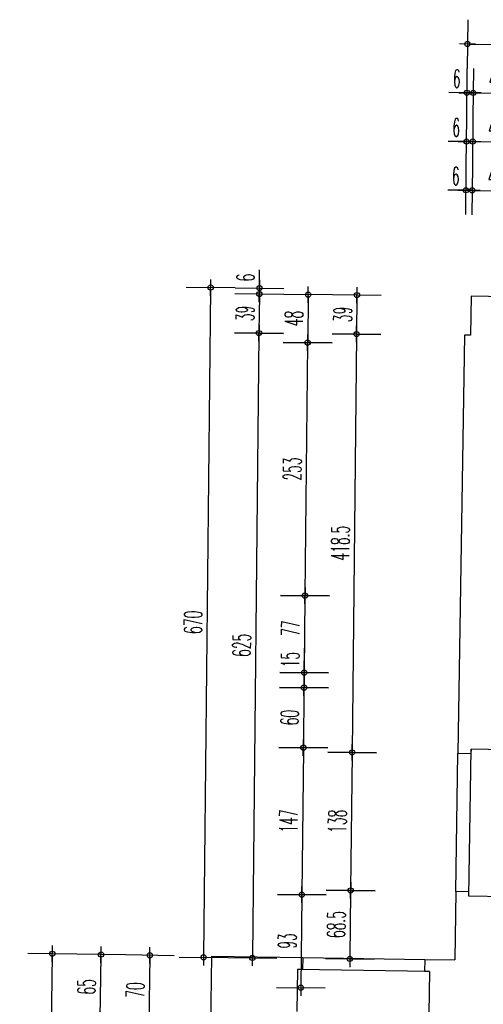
# Model space of a CAD drawing. Extents: x -14.3 to 68.8, y -3.9 to 57.4.
# Tile 43 of 46: x 32.2 to 36.9, y 47.5 to 57.4. Entities that reach past the tile are written whole.
import ezdxf

# ---------------------------------------------------------------- set-up
doc = ezdxf.new("R2010")
doc.units = 0
doc.header["$LTSCALE"] = 0.25
doc.header["$MEASUREMENT"] = 0
doc.header["$PDMODE"] = 34
doc.header["$PDSIZE"] = 0.06
doc.layers.get('0').update_dxf_attribs({"color": 30, "linetype": 'CONTINUOUS'})
doc.layers.get('DEFPOINTS').update_dxf_attribs({"linetype": 'CONTINUOUS'})
for name, color, linetype in [('01BEM-A', 7, 'CONTINUOUS'), ('01FEN', 4, 'CONTINUOUS'), ('01WAN', 3, 'CONTINUOUS'), ('01WAN-S', 7, 'CONTINUOUS')]:
    doc.layers.add(name, color=color, linetype=linetype)
doc.styles.add('BOS-BEM', font='romans.shx', dxfattribs={"width": 0.5})
doc.dimstyles.new('BOS-180', dxfattribs={"dimscale": 0.001, "dimtxt": 180, "dimasz": 13, "dimexe": 1.8, "dimexo": 0.1, "dimgap": 50, "dimtad": 1, "dimdec": 4, "dimlfac": 100, "dimrnd": 0.5, "dimzin": 12, "dimtxsty": 'BOS-BEM', "dimblk1": 'BOS-BEM', "dimblk2": 'BOS-BEM', "dimsah": 1, "dimcen": 1.5, "dimse1": 1, "dimse2": 1, "dimclrd": 256, "dimclre": 256, "dimclrt": 256, "dimazin": 3, "dimtfac": 1, "dimtdec": 4, "dimtmove": 0, "dimatfit": 3, "dimtvp": 1.2, "dimtolj": 1, "dimtzin": 0})

# ---------------------------------------------------------------- blocks, each defined once
blk = doc.blocks.new('BOS-BEM')
for p, q in [((0, -18.75), (0, 18.75)), ((-6.25, 0), (6.25, 0))]:
    blk.add_line(p, q)
blk.add_circle((0, 0), 2)
blk = doc.blocks.new('*D778')
at = {"layer": '01BEM-A'}
blk.add_line((36.7117, 57.1348), (48.2469, 57.0127), dxfattribs=at)
at = {"layer": 'DEFPOINTS', "color": 0}
for p in [(48.2599, 57.0125), (36.6678, 54.2223), (48.2012, 51.4704)]:
    blk.add_point(p, dxfattribs=at)
at = {"layer": '01BEM-A', "xscale": 0.013, "yscale": 0.013, "zscale": 0.013}
for p, rotation in [((36.6987, 57.135), 179.3933669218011), ((48.2599, 57.0125), 359.3933669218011)]:
    blk.add_blockref('BOS-BEM', p, dxfattribs=dict(at, rotation=rotation))
at = {"layer": '01BEM-A', "insert": (42.4808, 57.2137), "char_height": 0.18, "attachment_point": 5, "rotation": 359.39337, "style": 'BOS-BEM'}
blk.add_mtext('\\A1;1156', dxfattribs=at)
blk = doc.blocks.new('*D1485')
at = {"layer": '01BEM-A'}
for p, q in [((36.6805, 56.6476), (36.5118, 56.6494)), ((36.7557, 56.6468), (36.6935, 56.6475)), ((36.7687, 56.6467), (36.7817, 56.6465))]:
    blk.add_line(p, q, dxfattribs=at)
at = {"layer": 'DEFPOINTS', "color": 0}
for p in [(36.7557, 56.6468), (36.6678, 54.2223), (36.73, 54.2217)]:
    blk.add_point(p, dxfattribs=at)
at = {"layer": '01BEM-A', "xscale": 0.013, "yscale": 0.013, "zscale": 0.013}
for p, rotation in [((36.6935, 56.6475), 359.3933669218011), ((36.7557, 56.6468), 179.3933669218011)]:
    blk.add_blockref('BOS-BEM', p, dxfattribs=dict(at, rotation=rotation))
at = {"layer": '01BEM-A', "insert": (36.5911, 56.7886), "char_height": 0.18, "attachment_point": 5, "rotation": 359.39337, "style": 'BOS-BEM'}
blk.add_mtext('\\A1;6', dxfattribs=at)
blk = doc.blocks.new('*D1484')
at = {"layer": '01BEM-A'}
blk.add_line((36.7687, 56.6467), (37.2023, 56.6421), dxfattribs=at)
at = {"layer": 'DEFPOINTS', "color": 0}
for p in [(37.2153, 56.642), (37.1938, 54.6063), (36.73, 54.2217)]:
    blk.add_point(p, dxfattribs=at)
at = {"layer": '01BEM-A', "xscale": 0.013, "yscale": 0.013, "zscale": 0.013}
for p, rotation in [((36.7557, 56.6468), 179.3933669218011), ((37.2153, 56.642), 359.3933669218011)]:
    blk.add_blockref('BOS-BEM', p, dxfattribs=dict(at, rotation=rotation))
at = {"layer": '01BEM-A', "insert": (36.987, 56.7844), "char_height": 0.18, "attachment_point": 5, "rotation": 359.39337, "style": 'BOS-BEM'}
blk.add_mtext('\\A1;46', dxfattribs=at)
blk = doc.blocks.new('*D1483')
at = {"layer": '01BEM-A'}
for p, q in [((36.6754, 56.1601), (36.5066, 56.1619)), ((36.7505, 56.1594), (36.6884, 56.16)), ((36.7635, 56.1592), (36.7765, 56.1591))]:
    blk.add_line(p, q, dxfattribs=at)
at = {"layer": 'DEFPOINTS', "color": 0}
for p in [(36.7505, 56.1594), (36.6678, 54.2223), (36.73, 54.2217)]:
    blk.add_point(p, dxfattribs=at)
at = {"layer": '01BEM-A', "xscale": 0.013, "yscale": 0.013, "zscale": 0.013}
for p, rotation in [((36.6884, 56.16), 359.3933669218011), ((36.7505, 56.1594), 179.3933669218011)]:
    blk.add_blockref('BOS-BEM', p, dxfattribs=dict(at, rotation=rotation))
at = {"layer": '01BEM-A', "insert": (36.586, 56.3011), "char_height": 0.18, "attachment_point": 5, "rotation": 359.39337, "style": 'BOS-BEM'}
blk.add_mtext('\\A1;6', dxfattribs=at)
blk = doc.blocks.new('*D1482')
at = {"layer": '01BEM-A'}
blk.add_line((36.7635, 56.1592), (37.1972, 56.1546), dxfattribs=at)
at = {"layer": 'DEFPOINTS', "color": 0}
for p in [(37.2102, 56.1545), (37.1916, 54.3966), (36.73, 54.2217)]:
    blk.add_point(p, dxfattribs=at)
at = {"layer": '01BEM-A', "xscale": 0.013, "yscale": 0.013, "zscale": 0.013}
for p, rotation in [((36.7505, 56.1594), 179.3933669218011), ((37.2102, 56.1545), 359.3933669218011)]:
    blk.add_blockref('BOS-BEM', p, dxfattribs=dict(at, rotation=rotation))
at = {"layer": '01BEM-A', "insert": (36.9818, 56.2969), "char_height": 0.18, "attachment_point": 5, "rotation": 359.39337, "style": 'BOS-BEM'}
blk.add_mtext('\\A1;46', dxfattribs=at)
blk = doc.blocks.new('*D1481')
at = {"layer": '01BEM-A'}
for p, q in [((36.6702, 55.6727), (36.5015, 55.6745)), ((36.7454, 55.6719), (36.6832, 55.6725)), ((36.7584, 55.6717), (36.7714, 55.6716))]:
    blk.add_line(p, q, dxfattribs=at)
at = {"layer": 'DEFPOINTS', "color": 0}
for p in [(36.7454, 55.6719), (36.6678, 54.2223), (36.73, 54.2217)]:
    blk.add_point(p, dxfattribs=at)
at = {"layer": '01BEM-A', "xscale": 0.013, "yscale": 0.013, "zscale": 0.013}
for p, rotation in [((36.6832, 55.6725), 359.3933669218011), ((36.7454, 55.6719), 179.3933669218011)]:
    blk.add_blockref('BOS-BEM', p, dxfattribs=dict(at, rotation=rotation))
at = {"layer": '01BEM-A', "insert": (36.5808, 55.8136), "char_height": 0.18, "attachment_point": 5, "rotation": 359.39337, "style": 'BOS-BEM'}
blk.add_mtext('\\A1;6', dxfattribs=at)
blk = doc.blocks.new('*D1480')
at = {"layer": '01BEM-A'}
blk.add_line((36.7584, 55.6717), (37.192, 55.6671), dxfattribs=at)
at = {"layer": 'DEFPOINTS', "color": 0}
for p in [(37.205, 55.667), (37.1938, 54.6063), (36.73, 54.2217)]:
    blk.add_point(p, dxfattribs=at)
at = {"layer": '01BEM-A', "xscale": 0.013, "yscale": 0.013, "zscale": 0.013}
for p, rotation in [((36.7454, 55.6719), 179.3933669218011), ((37.205, 55.667), 359.3933669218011)]:
    blk.add_blockref('BOS-BEM', p, dxfattribs=dict(at, rotation=rotation))
at = {"layer": '01BEM-A', "insert": (36.9767, 55.8094), "char_height": 0.18, "attachment_point": 5, "rotation": 359.39337, "style": 'BOS-BEM'}
blk.add_mtext('\\A1;46', dxfattribs=at)
blk = doc.blocks.new('*D1479')
at = {"layer": '01BEM-A'}
blk.add_line((35.5937, 54.6107), (35.5899, 54.2467), dxfattribs=at)
at = {"layer": 'DEFPOINTS', "color": 0}
for p in [(36.7341, 54.6116), (35.5897, 54.2337), (36.73, 54.2217)]:
    blk.add_point(p, dxfattribs=at)
at = {"layer": '01BEM-A', "xscale": 0.013, "yscale": 0.013, "zscale": 0.013}
for p, rotation in [((35.5939, 54.6237), 89.39336692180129), ((35.5897, 54.2337), 269.3933669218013)]:
    blk.add_blockref('BOS-BEM', p, dxfattribs=dict(at, rotation=rotation))
at = {"layer": '01BEM-A', "insert": (35.4518, 54.4302), "char_height": 0.18, "attachment_point": 5, "rotation": 89.39337, "style": 'BOS-BEM'}
blk.add_mtext('\\A1;39', dxfattribs=at)
blk = doc.blocks.new('*D771')
at = {"layer": '01BEM-A'}
blk.add_line((35.5896, 54.2207), (35.5456, 50.0623), dxfattribs=at)
at = {"layer": 'DEFPOINTS', "color": 0}
for p in [(36.73, 54.2217), (35.5454, 50.0493), (36.6032, 50.0381)]:
    blk.add_point(p, dxfattribs=at)
at = {"layer": '01BEM-A', "xscale": 0.013, "yscale": 0.013, "zscale": 0.013}
for p, rotation in [((35.5897, 54.2337), 89.39336692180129), ((35.5454, 50.0493), 269.3933669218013)]:
    blk.add_blockref('BOS-BEM', p, dxfattribs=dict(at, rotation=rotation))
at = {"layer": '01BEM-A', "insert": (35.4276, 52.143), "char_height": 0.18, "attachment_point": 5, "rotation": 89.39337, "style": 'BOS-BEM'}
blk.add_mtext('\\A1;418.5', dxfattribs=at)
blk = doc.blocks.new('*D1438')
at = {"layer": '01BEM-A'}
blk.add_line((35.5453, 50.0363), (35.531, 48.6824), dxfattribs=at)
at = {"layer": 'DEFPOINTS', "color": 0}
for p in [(36.6032, 50.0381), (35.5308, 48.6694), (36.5819, 48.6583)]:
    blk.add_point(p, dxfattribs=at)
at = {"layer": '01BEM-A', "xscale": 0.013, "yscale": 0.013, "zscale": 0.013}
for p, rotation in [((35.5454, 50.0493), 89.39336692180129), ((35.5308, 48.6694), 269.3933669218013)]:
    blk.add_blockref('BOS-BEM', p, dxfattribs=dict(at, rotation=rotation))
at = {"layer": '01BEM-A', "insert": (35.3981, 49.3609), "char_height": 0.18, "attachment_point": 5, "rotation": 89.39337, "style": 'BOS-BEM'}
blk.add_mtext('\\A1;138', dxfattribs=at)
blk = doc.blocks.new('*D1437')
at = {"layer": '01BEM-A'}
blk.add_line((35.5307, 48.6564), (35.5237, 47.9975), dxfattribs=at)
at = {"layer": 'DEFPOINTS', "color": 0}
for p in [(36.5819, 48.6583), (35.5236, 47.9845), (36.5714, 47.9734)]:
    blk.add_point(p, dxfattribs=at)
at = {"layer": '01BEM-A', "xscale": 0.013, "yscale": 0.013, "zscale": 0.013}
for p, rotation in [((35.5308, 48.6694), 89.39336692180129), ((35.5236, 47.9845), 269.3933669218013)]:
    blk.add_blockref('BOS-BEM', p, dxfattribs=dict(at, rotation=rotation))
at = {"layer": '01BEM-A', "insert": (35.3872, 48.3284), "char_height": 0.18, "attachment_point": 5, "rotation": 89.39337, "style": 'BOS-BEM'}
blk.add_mtext('\\A1;68.5', dxfattribs=at)
blk = doc.blocks.new('*D1478')
at = {"layer": '01BEM-A'}
blk.add_line((35.1063, 54.6154), (35.1015, 54.1617), dxfattribs=at)
at = {"layer": 'DEFPOINTS', "color": 0}
for p in [(37.1938, 54.6063), (35.1013, 54.1487), (37.1887, 54.1266)]:
    blk.add_point(p, dxfattribs=at)
at = {"layer": '01BEM-A', "xscale": 0.013, "yscale": 0.013, "zscale": 0.013}
for p, rotation in [((35.1064, 54.6284), 89.39336692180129), ((35.1013, 54.1487), 269.3933669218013)]:
    blk.add_blockref('BOS-BEM', p, dxfattribs=dict(at, rotation=rotation))
at = {"layer": '01BEM-A', "insert": (34.9639, 54.39), "char_height": 0.18, "attachment_point": 5, "rotation": 89.39337, "style": 'BOS-BEM'}
blk.add_mtext('\\A1;48', dxfattribs=at)
blk = doc.blocks.new('*D770')
at = {"layer": '01BEM-A'}
blk.add_line((35.1012, 54.1357), (35.0747, 51.63), dxfattribs=at)
at = {"layer": 'DEFPOINTS', "color": 0}
for p in [(37.1887, 54.1266), (35.0745, 51.617), (37.1173, 51.5953)]:
    blk.add_point(p, dxfattribs=at)
at = {"layer": '01BEM-A', "xscale": 0.013, "yscale": 0.013, "zscale": 0.013}
for p, rotation in [((35.1013, 54.1487), 89.39336692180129), ((35.0745, 51.617), 269.3933669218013)]:
    blk.add_blockref('BOS-BEM', p, dxfattribs=dict(at, rotation=rotation))
at = {"layer": '01BEM-A', "insert": (34.9479, 52.8843), "char_height": 0.18, "attachment_point": 5, "rotation": 89.39337, "style": 'BOS-BEM'}
blk.add_mtext('\\A1;253', dxfattribs=at)
blk = doc.blocks.new('*D1436')
at = {"layer": '01BEM-A'}
blk.add_line((35.0744, 51.604), (35.0665, 50.8598), dxfattribs=at)
at = {"layer": 'DEFPOINTS', "color": 0}
for p in [(37.1173, 51.5953), (35.0664, 50.8468), (37.1554, 50.8247)]:
    blk.add_point(p, dxfattribs=at)
at = {"layer": '01BEM-A', "xscale": 0.013, "yscale": 0.013, "zscale": 0.013}
for p, rotation in [((35.0745, 51.617), 89.39336692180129), ((35.0664, 50.8468), 269.3933669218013)]:
    blk.add_blockref('BOS-BEM', p, dxfattribs=dict(at, rotation=rotation))
at = {"layer": '01BEM-A', "insert": (34.9311, 51.2915), "char_height": 0.18, "attachment_point": 5, "rotation": 89.39337, "style": 'BOS-BEM'}
blk.add_mtext('\\A1;77', dxfattribs=at)
blk = doc.blocks.new('*D1435')
at = {"layer": '01BEM-A'}
for p, q in [((35.0664, 50.8468), (35.069, 51.0926)), ((35.0649, 50.7098), (35.0662, 50.8338))]:
    blk.add_line(p, q, dxfattribs=at)
at = {"layer": 'DEFPOINTS', "color": 0}
for p in [(37.1554, 50.8247), (35.0648, 50.6968), (37.1531, 50.6747)]:
    blk.add_point(p, dxfattribs=at)
at = {"layer": '01BEM-A', "xscale": 0.013, "yscale": 0.013, "zscale": 0.013}
for p, rotation in [((35.0664, 50.8468), 89.39336692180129), ((35.0648, 50.6968), 269.3933669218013)]:
    blk.add_blockref('BOS-BEM', p, dxfattribs=dict(at, rotation=rotation))
at = {"layer": '01BEM-A', "insert": (34.9277, 50.9777), "char_height": 0.18, "attachment_point": 5, "rotation": 89.39337, "style": 'BOS-BEM'}
blk.add_mtext('\\A1;15', dxfattribs=at)
blk = doc.blocks.new('*D1434')
at = {"layer": '01BEM-A'}
blk.add_line((35.0646, 50.6838), (35.0586, 50.1098), dxfattribs=at)
at = {"layer": 'DEFPOINTS', "color": 0}
for p in [(37.1531, 50.6747), (35.0584, 50.0968), (37.1439, 50.0748)]:
    blk.add_point(p, dxfattribs=at)
at = {"layer": '01BEM-A', "xscale": 0.013, "yscale": 0.013, "zscale": 0.013}
for p, rotation in [((35.0648, 50.6968), 89.39336692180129), ((35.0584, 50.0968), 269.3933669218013)]:
    blk.add_blockref('BOS-BEM', p, dxfattribs=dict(at, rotation=rotation))
at = {"layer": '01BEM-A', "insert": (34.9216, 50.3983), "char_height": 0.18, "attachment_point": 5, "rotation": 89.39337, "style": 'BOS-BEM'}
blk.add_mtext('\\A1;60', dxfattribs=at)
blk = doc.blocks.new('*D1433')
at = {"layer": '01BEM-A'}
blk.add_line((35.0583, 50.0838), (35.043, 48.6399), dxfattribs=at)
at = {"layer": 'DEFPOINTS', "color": 0}
for p in [(37.1439, 50.0748), (35.0429, 48.6269), (37.1212, 48.6049)]:
    blk.add_point(p, dxfattribs=at)
at = {"layer": '01BEM-A', "xscale": 0.013, "yscale": 0.013, "zscale": 0.013}
for p, rotation in [((35.0584, 50.0968), 89.39336692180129), ((35.0429, 48.6269), 269.3933669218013)]:
    blk.add_blockref('BOS-BEM', p, dxfattribs=dict(at, rotation=rotation))
at = {"layer": '01BEM-A', "insert": (34.9106, 49.3634), "char_height": 0.18, "attachment_point": 5, "rotation": 89.39337, "style": 'BOS-BEM'}
blk.add_mtext('\\A1;147', dxfattribs=at)
blk = doc.blocks.new('*D1432')
at = {"layer": '01BEM-A'}
blk.add_line((35.0427, 48.6139), (35.0331, 47.71), dxfattribs=at)
at = {"layer": 'DEFPOINTS', "color": 0}
for p in [(37.1212, 48.6049), (35.033, 47.697), (37.1068, 47.675)]:
    blk.add_point(p, dxfattribs=at)
at = {"layer": '01BEM-A', "xscale": 0.013, "yscale": 0.013, "zscale": 0.013}
for p, rotation in [((35.0429, 48.6269), 89.39336692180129), ((35.033, 47.697), 269.3933669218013)]:
    blk.add_blockref('BOS-BEM', p, dxfattribs=dict(at, rotation=rotation))
at = {"layer": '01BEM-A', "insert": (34.8979, 48.1634), "char_height": 0.18, "attachment_point": 5, "rotation": 89.39337, "style": 'BOS-BEM'}
blk.add_mtext('\\A1;93', dxfattribs=at)
blk = doc.blocks.new('*D1477')
at = {"layer": '01BEM-A'}
blk.add_line((34.6188, 54.621), (34.6149, 54.2571), dxfattribs=at)
at = {"layer": 'DEFPOINTS', "color": 0}
for p in [(36.7341, 54.6116), (34.6148, 54.2441), (36.73, 54.2217)]:
    blk.add_point(p, dxfattribs=at)
at = {"layer": '01BEM-A', "xscale": 0.013, "yscale": 0.013, "zscale": 0.013}
for p, rotation in [((34.6189, 54.634), 89.39336692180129), ((34.6148, 54.2441), 269.3933669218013)]:
    blk.add_blockref('BOS-BEM', p, dxfattribs=dict(at, rotation=rotation))
at = {"layer": '01BEM-A', "insert": (34.4769, 54.4405), "char_height": 0.18, "attachment_point": 5, "rotation": 89.39337, "style": 'BOS-BEM'}
blk.add_mtext('\\A1;39', dxfattribs=at)
blk = doc.blocks.new('*D769')
at = {"layer": '01BEM-A'}
blk.add_line((34.6147, 54.2311), (34.5488, 48.0078), dxfattribs=at)
at = {"layer": 'DEFPOINTS', "color": 0}
for p in [(36.73, 54.2217), (34.5486, 47.9948), (36.5714, 47.9734)]:
    blk.add_point(p, dxfattribs=at)
at = {"layer": '01BEM-A', "xscale": 0.013, "yscale": 0.013, "zscale": 0.013}
for p, rotation in [((34.6148, 54.2441), 89.39336692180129), ((34.5486, 47.9948), 269.3933669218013)]:
    blk.add_blockref('BOS-BEM', p, dxfattribs=dict(at, rotation=rotation))
at = {"layer": '01BEM-A', "insert": (34.4417, 51.1209), "char_height": 0.18, "attachment_point": 5, "rotation": 89.39337, "style": 'BOS-BEM'}
blk.add_mtext('\\A1;625', dxfattribs=at)
blk = doc.blocks.new('*D768')
at = {"layer": '01BEM-A'}
blk.add_line((34.132, 54.686), (34.0613, 48.0129), dxfattribs=at)
at = {"layer": 'DEFPOINTS', "color": 0}
for p in [(37.1344, 54.6672), (34.0612, 47.9999), (36.5714, 47.9734)]:
    blk.add_point(p, dxfattribs=at)
at = {"layer": '01BEM-A', "xscale": 0.013, "yscale": 0.013, "zscale": 0.013}
for p, rotation in [((34.1321, 54.699), 89.39336692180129), ((34.0612, 47.9999), 269.3933669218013)]:
    blk.add_blockref('BOS-BEM', p, dxfattribs=dict(at, rotation=rotation))
at = {"layer": '01BEM-A', "insert": (33.9566, 51.3509), "char_height": 0.18, "attachment_point": 5, "rotation": 89.39337, "style": 'BOS-BEM'}
blk.add_mtext('\\A1;670', dxfattribs=at)
blk = doc.blocks.new('*D987')
at = {"layer": '01BEM-A'}
blk.add_line((32.5491, 48.0225), (32.4677, 42.7491), dxfattribs=at)
at = {"layer": 'DEFPOINTS', "color": 0}
for p in [(34.1417, 48.0109), (32.4675, 42.7361), (34.0598, 42.7115)]:
    blk.add_point(p, dxfattribs=at)
at = {"layer": '01BEM-A', "xscale": 0.013, "yscale": 0.013, "zscale": 0.013}
for p, rotation in [((32.5493, 48.0355), 89.11553498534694), ((32.4675, 42.7361), 269.1155349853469)]:
    blk.add_blockref('BOS-BEM', p, dxfattribs=dict(at, rotation=rotation))
at = {"layer": '01BEM-A', "insert": (32.3685, 45.3879), "char_height": 0.18, "attachment_point": 5, "rotation": 89.11553, "style": 'BOS-BEM'}
blk.add_mtext('\\A1;530', dxfattribs=at)
blk = doc.blocks.new('*D982')
at = {"layer": '01BEM-A'}
blk.add_line((33.0269, 47.391), (33.0366, 48.0149), dxfattribs=at)
at = {"layer": 'DEFPOINTS', "color": 0}
for p in [(33.0368, 48.0279), (34.1417, 48.0109), (34.2516, 47.3591)]:
    blk.add_point(p, dxfattribs=at)
at = {"layer": '01BEM-A', "xscale": 0.013, "yscale": 0.013, "zscale": 0.013}
for p, rotation in [((33.0368, 48.0279), 89.11553498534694), ((33.0267, 47.378), 269.1155349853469)]:
    blk.add_blockref('BOS-BEM', p, dxfattribs=dict(at, rotation=rotation))
at = {"layer": '01BEM-A', "insert": (32.8918, 47.7051), "char_height": 0.18, "attachment_point": 5, "rotation": 89.11553, "style": 'BOS-BEM'}
blk.add_mtext('\\A1;65', dxfattribs=at)
blk = doc.blocks.new('*D1431')
at = {"layer": '01BEM-A'}
blk.add_line((33.524, 48.0074), (33.5136, 47.3335), dxfattribs=at)
at = {"layer": 'DEFPOINTS', "color": 0}
for p in [(34.1417, 48.0109), (33.5134, 47.3205), (34.1308, 47.311)]:
    blk.add_point(p, dxfattribs=at)
at = {"layer": '01BEM-A', "xscale": 0.013, "yscale": 0.013, "zscale": 0.013}
for p, rotation in [((33.5242, 48.0204), 89.11553498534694), ((33.5134, 47.3205), 269.1155349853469)]:
    blk.add_blockref('BOS-BEM', p, dxfattribs=dict(at, rotation=rotation))
at = {"layer": '01BEM-A', "insert": (33.3788, 47.6726), "char_height": 0.18, "attachment_point": 5, "rotation": 89.11553, "style": 'BOS-BEM'}
blk.add_mtext('\\A1;70', dxfattribs=at)
blk = doc.blocks.new('*D1476')
at = {"layer": '01BEM-A'}
for p, q in [((34.6197, 54.7068), (34.6215, 54.8755)), ((34.6189, 54.634), (34.6196, 54.6938)), ((34.6188, 54.621), (34.6187, 54.608))]:
    blk.add_line(p, q, dxfattribs=at)
at = {"layer": 'DEFPOINTS', "color": 0}
for p in [(34.6196, 54.6938), (37.1344, 54.6672), (36.7341, 54.6116)]:
    blk.add_point(p, dxfattribs=at)
at = {"layer": '01BEM-A', "xscale": 0.013, "yscale": 0.013, "zscale": 0.013}
for p, rotation in [((34.6196, 54.6938), 269.3933669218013), ((34.6189, 54.634), 89.39336692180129)]:
    blk.add_blockref('BOS-BEM', p, dxfattribs=dict(at, rotation=rotation))
at = {"layer": '01BEM-A', "insert": (34.4807, 54.7991), "char_height": 0.18, "attachment_point": 5, "rotation": 89.39337, "style": 'BOS-BEM'}
blk.add_mtext('\\A1;6', dxfattribs=at)

msp = doc.modelspace()

# ---------------------------------------------------------------- linework, layer by layer
at = {"layer": '01FEN'}
for p, q in [((36.7111538, 48.6112809), (36.7339225, 50.0811046)), ((36.3195428, 47.8572414), (34.9997, 47.8776172))]:
    msp.add_line(p, q, dxfattribs=at)
at = {"layer": '01WAN'}
for p, q in [((36.7341456, 54.6116469), (36.7300164, 54.2216688)), ((37.1937821, 54.6062544), (36.7341456, 54.6116469)), ((36.6678371, 54.2223272), (36.6032411, 50.038122)), ((36.7300164, 54.2216688), (36.6678371, 54.2223272)), ((36.7332255, 50.03611), (36.6032411, 50.038122)), ((36.7339225, 50.0811046), (36.7332255, 50.03611)), ((37.143871, 50.0747542), (36.7339225, 50.0811046)), ((36.5819391, 48.6582866), (36.5713653, 47.973368)), ((36.7119236, 48.6562746), (36.5819391, 48.6582866)), ((36.7111538, 48.6112809), (36.7119236, 48.6562746)), ((37.1211798, 48.6049293), (36.7111538, 48.6112809)), ((34.1416549, 48.010878), (34.1308495, 47.3109614)), ((34.1416549, 48.010878), (35.0515464, 47.9968311)), ((35.0515464, 47.9968311), (35.0496941, 47.8768454)), ((36.2714011, 47.9779989), (36.2695487, 47.8580132)), ((36.2714011, 47.9779989), (36.5713653, 47.973368)), ((34.9997, 47.8776172), (34.9932168, 47.4576672)), ((35.0496941, 47.8768454), (34.9997, 47.8776172)), ((36.3195428, 47.8572414), (36.2695487, 47.8580132)), ((36.3195428, 47.8572414), (36.3130596, 47.4372914))]:
    msp.add_line(p, q, dxfattribs=at)
at = {"layer": '01WAN-S'}
for p, q in [((36.5819391, 48.6582866), (36.6032411, 50.038122)), ((35.0515464, 47.9968311), (36.2714011, 47.9779989))]:
    msp.add_line(p, q, dxfattribs=at)

# ---------------------------------------------------------------- dimensions: what is measured, and where the dimension line sits
at = {"layer": '01BEM-A'}
for base, p1, p2, angle, picture, middle in [((48.2598791, 57.0125432), (36.6678371, 54.2223272), (48.2011976, 51.4703519), 359.39336692, '*D778', (42.48076, 57.2137412)), ((37.2153365, 56.641957), (36.7300164, 54.2216688), (37.1937821, 54.6062544), 359.39336692, '*D1484', (36.9869976, 56.7843826)), ((37.210175, 56.1544844), (36.7300164, 54.2216688), (37.1915619, 54.3965578), 359.39336692, '*D1482', (36.9818362, 56.2969099)), ((37.2050136, 55.6670117), (36.7300164, 54.2216688), (37.1937821, 54.6062544), 359.39336692, '*D1480', (36.9766748, 55.8094372)), ((34.6195648, 54.6938049), (36.7341456, 54.6116469), (37.1344129, 54.6671773), 89.39336692, '*D1476', (34.4806722, 54.7991384)), ((34.061162, 47.9999464), (37.13441, 54.6671773), (36.5713653, 47.973368), 89.39336692, '*D768', (33.9566349, 51.3509386)), ((34.6148029, 54.244065), (36.7341456, 54.6116469), (36.7300164, 54.2216688), 89.39336692, '*D1477', (34.4768753, 54.4405363)), ((35.1013202, 54.1486744), (37.1937821, 54.6062544), (37.1887032, 54.1265729), 89.39336692, '*D1478', (34.9638675, 54.3899974)), ((35.5897483, 54.2337421), (36.7341456, 54.6116469), (36.7300164, 54.2216688), 89.39336692, '*D1479', (35.4518207, 54.4302134)), ((34.5486346, 47.994785), (36.7300164, 54.2216688), (36.5713653, 47.973368), 89.39336692, '*D769', (34.4417266, 51.1209072)), ((35.545443, 50.0493221), (36.7300164, 54.2216688), (36.6032411, 50.038122), 89.39336692, '*D771', (35.4276035, 52.1430144)), ((35.0745142, 51.6169678), (37.1887032, 54.1265729), (37.1173399, 51.595338), 89.39336692, '*D770', (34.947925, 52.8843033)), ((35.0584188, 50.0968349), (37.1531326, 50.6746758), (37.1439485, 50.074753), 89.39336692, '*D1434', (34.9216028, 50.3982935)), ((35.0428553, 48.6269349), (37.1439485, 50.074753), (37.1211798, 48.6049293), 89.39336692, '*D1433', (34.9106449, 49.3633671)), ((35.5308324, 48.6694158), (36.6032411, 50.038122), (36.5819391, 48.6582866), 89.39336692, '*D1438', (35.3981456, 49.3608512)), ((35.52358, 47.9844621), (36.5819391, 48.6582866), (36.5713653, 47.973368), 89.39336692, '*D1437', (35.387214, 48.3284212)), ((35.0330089, 47.6969911), (37.1211798, 48.6049293), (37.106824, 47.6750333), 89.39336692, '*D1432', (34.8979399, 48.1634453)), ((32.4675308, 42.7360917), (34.1416549, 48.010878), (34.0598429, 42.7115095), 89.11553499, '*D987', (32.3684534, 45.387937)), ((33.0367789, 48.0279351), (34.251607, 47.3591031), (34.1416549, 48.010878), 89.11553499, '*D982', (32.8917788, 47.7051349)), ((33.5134097, 47.3204935), (34.1416549, 48.010878), (34.1308495, 47.3109614), 89.11553499, '*D1431', (33.3788291, 47.6726129))]:
    dim = msp.add_linear_dim(base=base, p1=p1, p2=p2, angle=angle, dimstyle='BOS-180', dxfattribs=at)
    dim.commit()
    dim.dimension.update_dxf_attribs({"geometry": picture, "text_midpoint": middle})
for base, p1, p2, angle, picture, middle in [((36.7556943, 56.6468238), (36.6678371, 54.2223272), (36.7300164, 54.2216688), 359.39336692, '*D1485', (36.5896636, 56.6485818)), ((36.7505329, 56.1593511), (36.6678371, 54.2223272), (36.7300164, 54.2216688), 359.39336692, '*D1483', (36.5845022, 56.1611091)), ((36.7453714, 55.6718784), (36.6678371, 54.2223272), (36.7300164, 54.2216688), 359.39336692, '*D1481', (36.5793408, 55.6736364)), ((35.0663593, 50.8467775), (37.1173399, 51.595338), (37.155448, 50.824658), 89.39336692, '*D1436', (35.071052, 51.2899855)), ((35.0647712, 50.6967877), (37.155448, 50.824658), (37.1531326, 50.6746758), 89.39336692, '*D1435', (35.0677296, 50.9761989))]:
    dim = msp.add_linear_dim(base=base, p1=p1, p2=p2, angle=angle, dimstyle='BOS-180', dxfattribs=at)
    dim.commit()
    dim.dimension.update_dxf_attribs({"geometry": picture, "text_midpoint": middle, "dimtype": 160})

doc.saveas('drawing.dxf')
